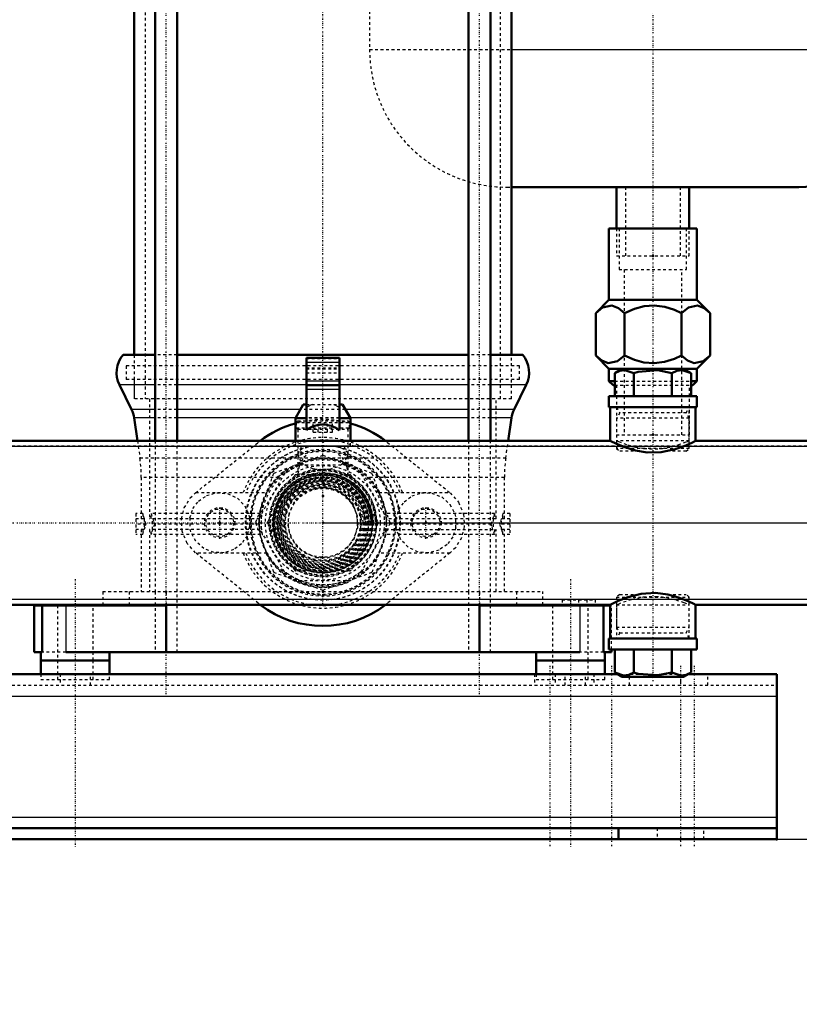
# Model space of a CAD drawing. Header units: millimetres. Extents: x -539 to 1164, y -175 to 1278.
# Tile 11 of 19: x 580 to 863, y -175 to 183. Entities that reach past the tile are written whole.
import ezdxf

# ---------------------------------------------------------------- set-up
doc = ezdxf.new("R2010")
doc.units = ezdxf.units.MM
doc.linetypes.add('Center', pattern=[1.5, 0.45, -0.5, 0.05, -0.5])
doc.linetypes.add('Dashed', pattern=[2, 1, -1])
for name, color, linetype, lineweight in [('2d ConnectionPoints', 7, 'Continuous', 50), ('AM_0', 7, 'Continuous', 50), ('AM_4', 3, 'Continuous', 25), ('AM_5', 3, 'Continuous', 25), ('AM_7', 7, 'Center', 25), ('AM_9', 6, 'Dashed', 25)]:
    doc.layers.add(name, color=color, linetype=linetype, lineweight=lineweight)
doc.dimstyles.new('ISO-25', dxfattribs={"dimtxt": 2.5, "dimasz": 2.5, "dimexe": 1.25, "dimexo": 0.625, "dimtad": 1, "dimtxsty": 'Standard', "dimcen": 2.5, "dimadec": 0, "dimazin": 0, "dimtfac": 1, "dimtmove": 0, "dimatfit": 3, "dimfxl": 1, "dimarcsym": 0})

# ---------------------------------------------------------------- blocks, each defined once
blk = doc.blocks.new('1_TankUG1042142_0_in_HSVP164161451021531101300230_3')
at = {"layer": 'AM_0'}
for p, q in [((758.6, 122), (863, 122)), ((796.78, 122), (796.78, 107)), ((823.22, 107), (823.22, 122))]:
    blk.add_line(p, q, dxfattribs=at)
blk.add_arc((863, 172), 50, 270, 0, dxfattribs=at)
at = {"layer": 'AM_4'}
blk.add_line((758.6, 172), (913, 172), dxfattribs=at)
at = {"layer": 'AM_7'}
blk.add_line((810, 404.65), (810, -57.5), dxfattribs=at)
at = {"layer": 'AM_9'}
for p, q in [((707, 340), (707, 172)), ((707, 172), (758.6, 172)), ((757, 122), (758.6, 122)), ((800, 122), (800, 97)), ((820, 97), (820, 122)), ((796.78, 107), (796.78, 97)), ((823.22, 97), (823.22, 107)), ((796.78, 97), (823.22, 97))]:
    blk.add_line(p, q, dxfattribs=at)
blk.add_arc((757, 172), 50, 180, 270, dxfattribs=at)
blk = doc.blocks.new('2_Reflex_fitting__UG1052386_0_in_HSVP164161451021531101300230_3')
at = {"layer": 'AM_0'}
for p, q in [((794, 107), (794, 81)), ((794, 107), (826, 107)), ((826, 81), (826, 107)), ((794, 81), (789.22, 76.22)), ((794, 81), (826, 81)), ((830.78, 76.22), (826, 81)), ((789.22, 76.22), (789.22, 60.78)), ((799.61, 76.22), (799.61, 60.78)), ((820.39, 76.22), (820.39, 60.78)), ((830.78, 76.22), (830.78, 60.78)), ((789.22, 60.78), (794, 56)), ((826, 56), (830.78, 60.78)), ((794, 56), (794, 51.5)), ((794, 56), (798.87, 56)), ((821.13, 56), (826, 56)), ((826, 51.5), (826, 56)), ((794, 51.5), (795.5, 50)), ((794, 51.5), (796.14, 51.5)), ((823.86, 51.5), (826, 51.5)), ((824.5, 50), (826, 51.5)), ((795.5, 50), (796.14, 50)), ((823.86, 50), (824.5, 50))]:
    blk.add_line(p, q, dxfattribs=at)
for points in [[(799.61, 76.22), (797.44, 78.01), (795.06, 78.95), (791.71, 78.21), (789.22, 76.22)], [(820.39, 76.22), (817.88, 77.35), (814.29, 78.5), (810.44, 78.99), (806.87, 78.73), (803.29, 77.79), (799.61, 76.22)], [(830.78, 76.22), (828.62, 78.01), (826.24, 78.95), (822.89, 78.21), (820.39, 76.22)], [(789.22, 60.78), (791.38, 58.99), (793.76, 58.05), (797.11, 58.79), (799.61, 60.78)], [(799.61, 60.78), (803.29, 59.21), (806.75, 58.29), (810.44, 58.01), (814.17, 58.48), (817.88, 59.65), (820.39, 60.78)], [(820.39, 60.78), (822.56, 58.99), (824.94, 58.05), (828.29, 58.79), (830.78, 60.78)]]:
    blk.add_lwpolyline(points, dxfattribs=at)
at = {"layer": 'AM_9'}
for p, q in [((797.75, 107), (797.75, 92)), ((822.25, 92), (822.25, 107)), ((797.75, 92), (822.25, 92)), ((799.5, 92), (799.5, 32)), ((820.5, 32), (820.5, 92)), ((796.14, 51.5), (823.86, 51.5)), ((796.14, 50), (823.86, 50)), ((796.75, 50), (796.75, 32)), ((823.25, 32), (823.25, 50)), ((796.75, 32), (823.25, 32))]:
    blk.add_line(p, q, dxfattribs=at)
blk = doc.blocks.new('10_Distributor_pipe_UG11145040003_1_0_in_HSVP164161451021531101300230_3')
at = {"layer": 'AM_9'}
blk.add_line((690, -12.8), (688.72, -12.74), dxfattribs=at)
blk = doc.blocks.new('11_Screwed_Plug_UG1002093_1_0_in_HSVP164161451021531101300230_3')
at = {"layer": 'AM_0'}
for p, q in [((798.87, 56), (796.14, 54.43)), ((796.14, 46), (796.14, 54.43)), ((821.13, 56), (798.87, 56)), ((803.07, 46), (803.07, 54.43)), ((816.93, 46), (816.93, 54.43)), ((823.86, 54.43), (821.13, 56)), ((823.86, 46), (823.86, 54.43)), ((794, 46), (794, 42)), ((826, 46), (794, 46)), ((826, 42), (826, 46)), ((826, 42), (794, 42))]:
    blk.add_line(p, q, dxfattribs=at)
for points in [[(796.14, 54.43), (797.96, 55.24), (799.85, 55.49), (803.07, 54.43)], [(803.07, 54.43), (804.68, 54.85), (811.77, 55.43), (816.93, 54.43)], [(816.93, 54.43), (818.74, 55.24), (820.64, 55.49), (823.86, 54.43)]]:
    blk.add_lwpolyline(points, dxfattribs=at)
at = {"layer": 'AM_9'}
for p, q in [((796.78, 42), (797.94, 39.99)), ((797.94, 39.99), (796.78, 37.98)), ((822.06, 39.99), (797.94, 39.99)), ((822.06, 39.99), (823.22, 42)), ((823.22, 37.98), (822.06, 39.99)), ((796.78, 37.98), (796.78, 27)), ((823.22, 37.98), (796.78, 37.98)), ((823.22, 27), (823.22, 37.98)), ((796.78, 27), (797.94, 26)), ((823.22, 27), (796.78, 27)), ((805, 26), (797.94, 26)), ((822.06, 26), (814.85, 26)), ((822.06, 26), (823.22, 27))]:
    blk.add_line(p, q, dxfattribs=at)
blk = doc.blocks.new('12_Screwed_Plug_UG1002093_2_0_in_HSVP164161451021531101300230_3')
at = {"layer": 'AM_0'}
for p, q in [((794, -42), (826, -42)), ((794, -42), (794, -46)), ((826, -46), (826, -42)), ((794, -46), (826, -46)), ((796.14, -46), (796.14, -54.43)), ((803.07, -46), (803.07, -54.43)), ((816.93, -46), (816.93, -54.43)), ((823.86, -46), (823.86, -54.43)), ((796.14, -54.43), (798.87, -56)), ((798.87, -56), (821.13, -56)), ((821.13, -56), (823.86, -54.43))]:
    blk.add_line(p, q, dxfattribs=at)
for points in [[(803.07, -54.43), (801.26, -55.24), (799.36, -55.49), (796.14, -54.43)], [(816.93, -54.43), (811.77, -55.43), (804.68, -54.85), (803.07, -54.43)], [(823.86, -54.43), (822.04, -55.24), (820.15, -55.49), (816.93, -54.43)]]:
    blk.add_lwpolyline(points, dxfattribs=at)
at = {"layer": 'AM_9'}
for p, q in [((797.94, -26), (796.78, -27)), ((796.78, -27), (823.22, -27)), ((796.78, -27), (796.78, -37.98)), ((797.94, -26), (804.99, -26)), ((815.33, -26), (822.06, -26)), ((823.22, -27), (822.06, -26)), ((823.22, -37.98), (823.22, -27)), ((796.78, -37.98), (797.94, -39.99)), ((796.78, -37.98), (823.22, -37.98)), ((822.06, -39.99), (823.22, -37.98)), ((797.94, -39.99), (796.78, -42)), ((797.94, -39.99), (822.06, -39.99)), ((823.22, -42), (822.06, -39.99))]:
    blk.add_line(p, q, dxfattribs=at)
blk = doc.blocks.new('13_Distributor_pipe_UG11145040003_2_0_in_HSVP164161451021531101300230_3')
at = {"layer": 'AM_0'}
for p, q in [((794.48, 42), (794.48, 29.81)), ((825.52, 29.72), (825.52, 42)), ((794.48, 29.81), (-85, 29.81)), ((930, 29.81), (825.35, 29.81)), ((-85, -29.81), (794.48, -29.81)), ((794.48, -29.81), (794.48, -42)), ((825.35, -29.81), (930, -29.81)), ((825.52, -42), (825.52, -29.72))]:
    blk.add_line(p, q, dxfattribs=at)
for points in [[(825.52, 29.81), (825.46, 29.77), (824.35, 29.22), (821.95, 28.11), (818.1, 26.71), (812.98, 25.62), (807.94, 25.53), (803.67, 26.22), (799.76, 27.43), (796.46, 28.83), (794.67, 29.71), (794.48, 29.81)], [(794.48, -29.81), (795.23, -29.42), (797.36, -28.41), (800.86, -27.04), (805.76, -25.8), (810.95, -25.47), (815.37, -26.01), (819.34, -27.11), (822.86, -28.51), (825.08, -29.58), (825.52, -29.81)]]:
    blk.add_lwpolyline(points, dxfattribs=at)
at = {"layer": 'AM_7'}
blk.add_line((-142.05, 0), (981.05, 0), dxfattribs=at)
at = {"layer": 'AM_9'}
for p, q in [((796.78, 42), (796.78, 29.81)), ((823.22, 29.73), (823.22, 42)), ((823.22, 29.81), (796.78, 29.81)), ((930, 27.81), (-85, 27.81)), ((-85, -27.81), (930, -27.81)), ((796.78, -29.81), (823.22, -29.81)), ((796.78, -29.81), (796.78, -42)), ((823.22, -42), (823.22, -29.73))]:
    blk.add_line(p, q, dxfattribs=at)
for points in [[(806.43, 26.95), (803.83, 27.42), (800.51, 28.35), (797.96, 29.3), (796.82, 29.79), (796.78, 29.81)], [(823.22, 29.81), (823.11, 29.76), (821.99, 29.28), (819.7, 28.42), (816.19, 27.42), (813.38, 26.93)], [(813.38, 26.93), (811.81, 26.78), (807.56, 26.83), (806.43, 26.95)], [(690, 14), (685.67, 13.31), (681.83, 11.37), (678.6, 8.13), (676.5, 3.71), (676.03, -0.92), (676.96, -5.09), (679.1, -8.79), (682.54, -11.85), (687.08, -13.69), (691.67, -13.9), (695.67, -12.8), (699.27, -10.49), (702.23, -6.81), (703.82, -2.21), (703.81, 2.3), (702.49, 6.32), (699.95, 9.85), (696.1, 12.6), (691.4, 13.93), (690, 14)], [(690, 12.8), (685.99, 12.16), (682.44, 10.33), (679.5, 7.32), (677.63, 3.29), (677.23, -0.94), (678.13, -4.8), (680.18, -8.2), (683.4, -10.97), (687.55, -12.56), (691.74, -12.68), (695.45, -11.58), (698.75, -9.34), (701.37, -5.88), (702.69, -1.67), (702.56, 2.45), (701.23, 6.14), (698.75, 9.35), (695.11, 11.74), (690.82, 12.77), (690, 12.8)], [(796.78, -29.81), (797.45, -29.52), (799.34, -28.76), (802.42, -27.77), (806.23, -26.98)], [(806.23, -26.98), (806.59, -26.93), (810.98, -26.73), (813.48, -26.94)], [(813.48, -26.94), (814.88, -27.16), (818.36, -27.99), (821.26, -28.99), (822.95, -29.69), (823.22, -29.81)]]:
    blk.add_lwpolyline(points, dxfattribs=at)
for start, end in [(74.1491, 112.0673), (355.6644, 3.1646)]:
    blk.add_arc((690, 0), 12.8, start, end, dxfattribs=at)
blk = doc.blocks.new('16_Base_plate_2_15_1UG1041586_0_in_HSVP164161451021531101300230_3')
at = {"layer": 'AM_0'}
for p, q in [((-355, -55), (797.13, -55)), ((822.87, -55), (855, -55)), ((855, -115), (855, -55)), ((855, -111), (-355, -111)), ((797.5, -115), (797.5, -111)), ((-355, -115), (855, -115))]:
    blk.add_line(p, q, dxfattribs=at)
at = {"layer": 'AM_4'}
for p, q in [((-355, -63), (855, -63)), ((-355, -107), (855, -107))]:
    blk.add_line(p, q, dxfattribs=at)
at = {"layer": 'AM_7'}
for p, q in [((600, -20.5), (600, -118)), ((780, -20.5), (780, -118)), ((772.5, -52), (772.5, -118)), ((795, -52), (795, -118)), ((820, -52), (820, -118)), ((825, -52), (825, -118))]:
    blk.add_line(p, q, dxfattribs=at)
at = {"layer": 'AM_9'}
for p, q in [((594.45, -55), (594.45, -59)), ((605.55, -59), (605.55, -55)), ((766.95, -55), (766.95, -59)), ((774.45, -55), (774.45, -59)), ((778.05, -59), (778.05, -55)), ((785.55, -59), (785.55, -55)), ((788.5, -55), (788.5, -59)), ((797.13, -55), (797.87, -55)), ((801.5, -59), (801.5, -55)), ((801.8, -55), (806.53, -55)), ((813.97, -55), (818.65, -55)), ((820, -55), (820, -59)), ((822.58, -55), (822.87, -55)), ((830, -59), (830, -55)), ((-355, -59), (855, -59)), ((811.5, -111), (811.5, -115)), ((828.5, -115), (828.5, -111))]:
    blk.add_line(p, q, dxfattribs=at)
blk = doc.blocks.new('17_Check_valve_UG1159572_0001_1_0_in_HSVP164161451021531101300230_3')
at = {"layer": 'AM_9'}
for p, q in [((680.85, 37), (680.35, 36.5)), ((680.35, 36.5), (699.65, 36.5)), ((680.35, 36.5), (680.35, 34.5)), ((680.85, 37), (699.15, 37)), ((686.54, 33), (686.54, 37)), ((688.27, 33), (688.27, 37)), ((691.73, 33), (691.73, 37)), ((693.46, 33), (693.46, 37)), ((699.65, 36.5), (699.15, 37)), ((699.65, 34.5), (699.65, 36.5)), ((680.35, 34.5), (699.65, 34.5)), ((680.35, 34.5), (680.85, 34)), ((680.85, 34), (680.85, 17.13)), ((680.85, 34), (699.15, 34)), ((686.54, 33), (693.46, 33)), ((699.15, 34), (699.65, 34.5)), ((699.15, 17.14), (699.15, 34)), ((681.39, 20.76), (680.85, 17.1)), ((697.88, 15.63), (698.73, 15.16))]:
    blk.add_line(p, q, dxfattribs=at)
for points in [[(684.82, 27.52), (684.57, 27.47), (682.52, 26.84), (681.23, 25.92), (680.85, 24.82)], [(699.15, 24.82), (699.05, 25.42), (697.9, 26.63), (695.82, 27.38), (695.01, 27.55)], [(680.85, 24.82), (680.86, 24.68), (681.48, 23.09), (682.99, 21.37)], [(681.39, 20.76), (683.14, 23.9), (684.38, 24.95)], [(695.65, 24.93), (696.86, 23.9), (698.46, 21.22), (698.61, 20.76)], [(697.01, 21.37), (698.86, 23.69), (699.15, 24.82)], [(687.55, 19.43), (686.5, 19.63), (684.25, 20.47), (682.99, 21.37)], [(692.45, 19.43), (689.88, 19.31), (687.55, 19.43)], [(697.01, 21.37), (695.33, 20.26), (692.74, 19.47), (692.45, 19.43)], [(699.15, 17.12), (698.79, 20.09), (698.61, 20.76)], [(681.27, 15.16), (681.64, 15.37), (683.11, 16.09), (683.51, 16.25)]]:
    blk.add_lwpolyline(points, dxfattribs=at)
for radius in [20.85, 19.12, 17.5, 15]:
    blk.add_circle((690, 0), radius, dxfattribs=at)
for radius, start, end in [(28, 100.629, 79.834), (22.48, 112.5163, 191.6411), (19.58, 97.1948, 82.8052), (22.49, 108.1672, 130.3735), (22.49, 348.0624, 71.8328), (22.48, 48.9573, 67.4837), (18.08, 120.0522, 59.9478), (22.49, 167.6971, 192.2278), (22.48, 347.5554, 12.2802), (22.48, 228.1073, 310.255), (22.49, 229.2377, 311.341)]:
    blk.add_arc((690, 0), radius, start, end, dxfattribs=at)
blk = doc.blocks.new('18_Nut_UG1064767_0002_1_0_in_HSVP164161451021531101300230_3')
at = {"layer": 'AM_9'}
for p, q in [((690, 24.48), (672.06, 17.94)), ((707.94, 17.94), (690, 24.48)), ((672.06, 17.94), (665.52, 0)), ((714.48, 0), (707.94, 17.94)), ((707.94, -17.94), (714.48, 0)), ((665.52, 0), (672.06, -17.94)), ((672.06, -17.94), (690, -24.48)), ((690, -24.48), (707.94, -17.94))]:
    blk.add_line(p, q, dxfattribs=at)
blk.add_circle((690, 0), 19.48, dxfattribs=at)
blk.add_arc((690, 0), 18, 180, 90, dxfattribs=at)
blk = doc.blocks.new('19_Pipe_pieceUG1159619_0001_1_0_in_HSVP164161451021531101300230_3')
at = {"layer": 'AM_9'}
for radius in [19, 13.6]:
    blk.add_circle((690, 0), radius, dxfattribs=at)
blk = doc.blocks.new('29_Dea_Socket_UG104224901_1_0_in_HSVP164161451021531101300230_3')
at = {"layer": 'AM_9'}
for radius in [18.12, 18, 17.67, 17.28, 16.62, 16.34, 16.28, 15.62, 15.38, 14.5, 14, 12.5]:
    blk.add_circle((690, 0), radius, dxfattribs=at)
blk.add_arc((690, 0), 13, 30.1775, 144.4264, dxfattribs=at)
blk = doc.blocks.new('30_Ball_valve_UG1041622_011_1_0_in_HSVP164161451021531101300230_3')
at = {"layer": 'AM_0'}
for p, q in [((684, 60), (696, 60)), ((684, 33.69), (684, 60)), ((696, 33.69), (696, 60)), ((684, 50), (696, 50)), ((682.89, 43), (680, 38)), ((682.89, 43), (684, 43)), ((696, 43), (697.11, 43)), ((700, 38), (697.11, 43)), ((680, 38), (680, 29.81)), ((680, 38), (684, 38)), ((696, 38), (700, 38)), ((700, 29.81), (700, 38))]:
    blk.add_line(p, q, dxfattribs=at)
blk.add_lwpolyline([(684, 33.69), (684.72, 34.18), (685.48, 34.61), (686.27, 34.97), (687.1, 35.26), (687.94, 35.47), (688.8, 35.61), (689.67, 35.68), (690.55, 35.67), (691.41, 35.59), (692.27, 35.42), (693.11, 35.19), (693.93, 34.88), (694.71, 34.51), (695.47, 34.06), (696, 33.69)], dxfattribs=at)
at = {"layer": 'AM_4'}
for p, q in [((684, 58.4), (696, 58.4)), ((684, 51.6), (696, 51.6)), ((684, 48.54), (696, 48.54))]:
    blk.add_line(p, q, dxfattribs=at)
at = {"layer": 'AM_9'}
for p, q in [((684, 59.71), (696, 59.71)), ((684, 56.29), (696, 56.29)), ((684, 56), (696, 56)), ((684, 54.54), (696, 54.54)), ((684, 43), (696, 43)), ((696, 38), (684, 38)), ((680, 29.81), (680, 28)), ((700, 28), (700, 29.81)), ((680, 28), (700, 28)), ((682, 28), (682, 24.26)), ((698, 24.77), (698, 28)), ((676.14, 18), (667.48, 3)), ((698.66, 21), (681.34, 21)), ((712.52, 3), (703.86, 18)), ((667.48, -3), (676.14, -18)), ((703.86, -18), (712.52, -3)), ((681.34, -21), (698.66, -21))]:
    blk.add_line(p, q, dxfattribs=at)
for points in [[(686.18, 43), (685.11, 42.53), (684.09, 41.96), (684, 41.9)], [(696, 41.9), (694.98, 42.49), (693.92, 42.96), (693.82, 43)]]:
    blk.add_lwpolyline(points, dxfattribs=at)
for radius in [26, 16.75, 15.25]:
    blk.add_circle((690, 0), radius, dxfattribs=at)
for centre, radius, start, end in [((681.34, 15), 6, 90, 150), ((698.66, 15), 6, 30, 90), ((690, 0), 12.7, 23.5487, 113.9318), ((672.68, 0), 6, 150, 210), ((690, 0), 12.7, 358.3443, 1.2085), ((707.32, 0), 6, 330, 30), ((681.34, -15), 6, 210, 270), ((698.66, -15), 6, 270, 330)]:
    blk.add_arc(centre, radius, start, end, dxfattribs=at)
blk = doc.blocks.new('31_Coupling_UG1051084_1_0_in_HSVP164161451021531101300230_3')
at = {"layer": 'AM_9'}
for p, q in [((670.02, 0.4), (679.67, 17.1)), ((680.36, 17.5), (699.64, 17.5)), ((700.33, 17.1), (709.98, 0.4)), ((679.67, -17.1), (670.02, -0.4)), ((709.98, -0.4), (700.33, -17.1)), ((699.64, -17.5), (680.36, -17.5))]:
    blk.add_line(p, q, dxfattribs=at)
blk.add_circle((690, 0), 17.43, dxfattribs=at)
for centre, start, end in [((680.36, 16.7), 90, 150), ((699.64, 16.7), 30, 90), ((670.72, 0), 150, 210), ((709.28, 0), 330, 30), ((680.36, -16.7), 210, 270), ((699.64, -16.7), 270, 330)]:
    blk.add_arc(centre, 0.8, start, end, dxfattribs=at)
blk = doc.blocks.new('41_WASHER1_3618060046_A0_1_0_in_HSVP164161451021531101300230_3')
at = {"layer": 'AM_0'}
for p, q in [((587.5, -50), (587.5, -55)), ((587.5, -50), (612.5, -50)), ((612.5, -55), (612.5, -50))]:
    blk.add_line(p, q, dxfattribs=at)
at = {"layer": 'AM_9'}
for p, q in [((593.5, -50), (593.5, -57)), ((606.5, -57), (606.5, -50)), ((587.5, -55), (587.5, -57)), ((587.5, -57), (612.5, -57)), ((612.5, -57), (612.5, -55))]:
    blk.add_line(p, q, dxfattribs=at)
blk = doc.blocks.new('42_WASHER1_3618060046_A0_2_0_in_HSVP164161451021531101300230_3')
at = {"layer": 'AM_0'}
for p, q in [((767.5, -50), (767.5, -55)), ((767.5, -50), (792.5, -50)), ((792.5, -55), (792.5, -50))]:
    blk.add_line(p, q, dxfattribs=at)
at = {"layer": 'AM_9'}
for p, q in [((773.5, -50), (773.5, -57)), ((786.5, -57), (786.5, -50)), ((767.5, -55), (767.5, -57)), ((767.5, -57), (792.5, -57)), ((792.5, -57), (792.5, -55))]:
    blk.add_line(p, q, dxfattribs=at)
blk = doc.blocks.new('43_Stud_431251_1_0_in_HSVP164161451021531101300230_3')
at = {"layer": 'AM_0'}
for p, q in [((743, 384), (743, 29.81)), ((751, 29.81), (751, 384))]:
    blk.add_line(p, q, dxfattribs=at)
at = {"layer": 'AM_9'}
for p, q in [((743, 29.81), (743, -25)), ((751, -25), (751, 29.81))]:
    blk.add_line(p, q, dxfattribs=at)
blk = doc.blocks.new('44_Stud_431251_2_0_in_HSVP164161451021531101300230_3')
at = {"layer": 'AM_0'}
for p, q in [((629, 384), (629, 29.81)), ((637, 29.81), (637, 384))]:
    blk.add_line(p, q, dxfattribs=at)
at = {"layer": 'AM_9'}
for p, q in [((629, 29.81), (629, -25)), ((637, -25), (637, 29.81))]:
    blk.add_line(p, q, dxfattribs=at)
blk = doc.blocks.new('45_2463618060046G1_0_in_HSVP164161451021531101300230_3')
at = {"layer": 'AM_0'}
for p, q in [((585, -30), (585, -47)), ((585, -30), (633, -30)), ((587.93, -30), (587.93, -47)), ((610, -29.81), (610, -30)), ((619.58, -29.81), (619.58, -30)), ((633, -30), (633, -47)), ((747, -30), (794.48, -30)), ((747, -30), (747, -47)), ((760.42, -29.81), (760.42, -30)), ((770, -30), (770, -29.81)), ((777, -29.81), (777, -30)), ((780, -29.81), (780, -30)), ((786, -29.81), (786, -30)), ((789, -29.81), (789, -30)), ((792.07, -30), (792.07, -47)), ((795, -47), (795, -46)), ((585, -47), (587.93, -47)), ((587.5, -47), (587.5, -50)), ((587.5, -50), (612.5, -50)), ((596.54, -47), (783.46, -47)), ((612.5, -50), (612.5, -47)), ((767.5, -47), (767.5, -50)), ((767.5, -50), (792.5, -50)), ((792.07, -47), (795, -47)), ((792.5, -50), (792.5, -47))]:
    blk.add_line(p, q, dxfattribs=at)
at = {"layer": 'AM_4'}
for p, q in [((596.54, -30), (596.54, -47)), ((633, -29.81), (633, -30)), ((747, -29.81), (747, -30)), ((783.46, -30), (783.46, -47))]:
    blk.add_line(p, q, dxfattribs=at)
at = {"layer": 'AM_7'}
for p, q in [((633, -62.25), (633, 427.55)), ((747, -62.25), (747, 427.55))]:
    blk.add_line(p, q, dxfattribs=at)
at = {"layer": 'AM_9'}
for p, q in [((610, -25), (770, -25)), ((610, -25), (610, -29.81)), ((619.58, -25), (619.58, -29.81)), ((629, -25), (629, -47)), ((633, -25), (633, -29.81)), ((637, -47), (637, -25)), ((743, -25), (743, -47)), ((747, -25), (747, -29.81)), ((751, -47), (751, -25)), ((760.42, -25), (760.42, -29.81)), ((770, -29.81), (770, -25)), ((777, -28), (777, -29.81)), ((777, -28), (789, -28)), ((780, -28), (780, -29.81)), ((783, -28), (783, -30)), ((786, -28), (786, -29.81)), ((789, -28), (789, -29.81)), ((593.5, -30), (593.5, -50)), ((606.5, -50), (606.5, -30)), ((773.5, -30), (773.5, -50)), ((786.5, -50), (786.5, -30)), ((794.48, -30), (795, -30)), ((795, -46), (795, -30)), ((596.54, -47), (587.93, -47)), ((792.07, -47), (783.46, -47))]:
    blk.add_line(p, q, dxfattribs=at)
blk = doc.blocks.new('52_Motorstool2_4_6130STC_130_1_0_in_HSVP164161451021531101300230_3')
at = {"layer": 'AM_7'}
blk.add_line((690, -29.53), (690, 900), dxfattribs=at)
blk = doc.blocks.new('53_Movitec_B_Pump_Mantal_137_2354_1_0_in_HSVP164161451021531101300230_3')
at = {"layer": 'AM_0'}
for p, q in [((621.4, 384), (621.4, 61)), ((758.6, 61), (758.6, 384))]:
    blk.add_line(p, q, dxfattribs=at)
at = {"layer": 'AM_9'}
for p, q in [((621.4, 399.5), (621.4, 384)), ((758.6, 399.5), (621.4, 399.5)), ((625.4, 399.5), (625.4, 45)), ((754.6, 45), (754.6, 399.5)), ((758.6, 384), (758.6, 399.5)), ((621.4, 61), (621.4, 45)), ((758.6, 45), (758.6, 61)), ((758.6, 45), (621.4, 45))]:
    blk.add_line(p, q, dxfattribs=at)
blk = doc.blocks.new('54_Oval_flangeG_1___33_25_1_0_in_HSVP164161451021531101300230_3')
at = {"layer": 'AM_0'}
for start, end in [(105.466, 127.3586), (52.6414, 74.534), (232.6414, 307.3586)]:
    blk.add_arc((690, 0), 37.5, start, end, dxfattribs=at)
at = {"layer": 'AM_7'}
for p, q in [((652.5, -5.78), (652.5, 5.78)), ((727.5, -5.78), (727.5, 5.78))]:
    blk.add_line(p, q, dxfattribs=at)
at = {"layer": 'AM_9'}
for p, q in [((643.73, 10.91), (666.5, 29.22)), ((713.5, 29.22), (736.27, 10.91)), ((666.5, -29.22), (643.73, -10.91)), ((736.27, -10.91), (713.5, -29.22))]:
    blk.add_line(p, q, dxfattribs=at)
for points in [[(643.73, -10.91), (640.66, -7.47), (638.84, -3.07), (638.57, 1.41), (639.61, 5.47), (641.81, 9.04), (643.73, 10.91)], [(641.65, 1.8), (642.77, 5.14), (644.83, 7.89), (647.75, 9.92), (651.41, 10.95), (655.38, 10.62), (658.97, 8.9), (661.63, 6.13), (663.15, 2.77), (663.43, 1.25)], [(716.57, 1.25), (717.56, 4.71), (719.59, 7.64), (722.43, 9.76), (725.84, 10.87), (729.58, 10.8), (733.23, 9.39), (736.22, 6.71), (738.01, 3.24), (738.35, 1.8)], [(736.27, 10.91), (739.34, 7.47), (741.16, 3.07), (741.43, -1.41), (740.39, -5.47), (738.19, -9.04), (736.27, -10.91)], [(663.43, -1.25), (662.44, -4.71), (660.41, -7.64), (657.57, -9.76), (654.16, -10.87), (650.42, -10.8), (646.77, -9.39), (643.78, -6.71), (641.99, -3.24), (641.65, -1.8)], [(738.35, -1.8), (737.23, -5.14), (735.17, -7.89), (732.25, -9.92), (728.59, -10.95), (724.62, -10.62), (721.03, -8.9), (718.37, -6.13), (716.85, -2.77), (716.57, -1.25)]]:
    blk.add_lwpolyline(points, dxfattribs=at)
for centre, radius in [((690, 0), 28.12), ((690, 0), 26.28), ((690, 0), 18.29), ((652.5, 0), 5.5), ((727.5, 0), 5.5)]:
    blk.add_circle(centre, radius, dxfattribs=at)
for centre, radius, start, end in [((690, 0), 37.5, 74.534, 105.466), ((690, 0), 37.5, 127.3586, 128.8046), ((690, 0), 37.5, 51.1954, 52.6414), ((690, 0), 26.6, 2.6849, 177.3151), ((690, 0), 23.27, 66.2446, 115.8355), ((690, 0), 23.28, 126.7383, 233.8504), ((690, 0), 23.27, 2.6394, 54.754), ((690, 0), 16.63, 90, 0), ((690, 0), 48.39, 177.8663, 182.1337), ((652.5, 0), 11, 353.4958, 6.5042), ((727.5, 0), 11, 173.4958, 186.5042), ((690, 0), 48.39, 357.8663, 2.1337), ((690, 0), 26.6, 182.6849, 357.3151), ((690, 0), 23.28, 306.9211, 353.41), ((690, 0), 23.27, 244.8585, 296.4279), ((690, 0), 37.5, 231.1954, 232.6414), ((690, 0), 37.5, 307.3586, 308.8046)]:
    blk.add_arc(centre, radius, start, end, dxfattribs=at)
blk = doc.blocks.new('55_Oval_flangeG_1___33_25_2_0_in_HSVP164161451021531101300230_3')
at = {"layer": 'AM_9'}
for centre, start, end in [((652.5, 0), 6.5042, 9.2151), ((727.5, 0), 169.7756, 173.4958), ((652.5, 0), 349.7756, 353.4958), ((727.5, 0), 186.5042, 189.2151)]:
    blk.add_arc(centre, 11, start, end, dxfattribs=at)
blk = doc.blocks.new('56_PUMP_CASING__103618060030_O_1_0_in_HSVP164161451021531101300230_3')
at = {"layer": 'AM_0'}
for p, q in [((629, 61), (617.35, 61)), ((743, 61), (637, 61)), ((762.65, 61), (751, 61)), ((616.04, 50.11), (620.47, 41.19)), ((759.53, 41.19), (763.96, 50.11)), ((621.42, 38.15), (622.6, 29.81)), ((757.4, 29.81), (758.58, 38.15))]:
    blk.add_line(p, q, dxfattribs=at)
for centre, start, end in [((625, 54.56), 139.907, 206.4), ((755, 54.56), 333.6, 40.093), ((611.52, 36.74), 8.1, 26.4), ((768.48, 36.74), 153.6, 171.9)]:
    blk.add_arc(centre, 10, start, end, dxfattribs=at)
at = {"layer": 'AM_4'}
for p, q in [((629, 50.11), (616.04, 50.11)), ((684, 50.11), (637, 50.11)), ((743, 50.11), (696, 50.11)), ((763.96, 50.11), (751, 50.11)), ((629, 41.19), (620.47, 41.19)), ((681.84, 41.19), (637, 41.19)), ((743, 41.19), (698.16, 41.19)), ((759.53, 41.19), (751, 41.19)), ((629, 38.15), (621.42, 38.15)), ((680.09, 38.15), (637, 38.15)), ((743, 38.15), (699.91, 38.15)), ((758.58, 38.15), (751, 38.15))]:
    blk.add_line(p, q, dxfattribs=at)
at = {"layer": 'AM_9'}
for p, q in [((621.4, 61), (621.4, 57)), ((637, 61), (629, 61)), ((751, 61), (743, 61)), ((758.6, 57), (758.6, 61)), ((618.45, 57), (618.45, 52.1)), ((761.55, 57), (618.45, 57)), ((761.55, 52.1), (761.55, 57)), ((761.55, 52.1), (618.45, 52.1)), ((621.4, 52.1), (621.4, 45)), ((637, 50.11), (629, 50.11)), ((696, 50.11), (684, 50.11)), ((751, 50.11), (743, 50.11)), ((758.6, 45), (758.6, 52.1)), ((758.6, 45), (621.4, 45)), ((627, 45), (627, 1.5)), ((753, 1.5), (753, 45)), ((637, 41.19), (629, 41.19)), ((698.16, 41.19), (681.84, 41.19)), ((751, 41.19), (743, 41.19)), ((637, 38.15), (629, 38.15)), ((699.91, 38.15), (680.09, 38.15)), ((751, 38.15), (743, 38.15)), ((622.6, 29.81), (623.5, 23.5)), ((756.5, 23.5), (757.4, 29.81)), ((756.5, 23.5), (623.5, 23.5)), ((624, 16.46), (624, 1.5)), ((673.94, 16.46), (624, 16.46)), ((673.31, 15.82), (673.94, 16.46)), ((706.06, 16.46), (706.6, 15.92)), ((756, 16.46), (706.06, 16.46)), ((756, 1.5), (756, 16.46)), ((643.84, 11), (669.61, 11)), ((710.39, 11), (736.16, 11)), ((667.27, 3.53), (668.41, 7.92)), ((624.54, 3.33), (622, 3.33)), ((622, 3.33), (622, -4.29)), ((624.99, 1.5), (622, 1.5)), ((624.54, 3.33), (624.54, 1.5)), ((624.99, 1.5), (624.99, -2.46)), ((667.05, 1.5), (627, 1.5)), ((667.24, 3.33), (627.56, 3.33)), ((627.56, 1.5), (627.56, 3.33)), ((628.04, -2.46), (628.04, 1.5)), ((752.44, 3.33), (712.76, 3.33)), ((753, 1.5), (712.95, 1.5)), ((751.96, 1.5), (751.96, -2.46)), ((752.44, 3.33), (752.44, 1.5)), ((758, 1.5), (755.01, 1.5)), ((755.01, -2.46), (755.01, 1.5)), ((758, 3.33), (755.46, 3.33)), ((755.46, 1.5), (755.46, 3.33)), ((758, 3.33), (758, -4.29)), ((625.73, -0.48), (622, -0.48)), ((624.99, -2.46), (622, -2.46)), ((624, -2.46), (624, -25)), ((624.54, -2.46), (624.54, -4.29)), ((667.13, -2.46), (627, -2.46)), ((627, -2.46), (627, -25)), ((627.56, -4.29), (627.56, -2.46)), ((667.01, -0.48), (628.81, -0.48)), ((712.87, -2.46), (753, -2.46)), ((751.19, -0.48), (712.99, -0.48)), ((752.44, -2.46), (752.44, -4.29)), ((753, -25), (753, -2.46)), ((758, -0.48), (754.27, -0.48)), ((758, -2.46), (755.01, -2.46)), ((755.46, -4.29), (755.46, -2.46)), ((756, -25), (756, -2.46)), ((624.54, -4.29), (622, -4.29)), ((667.4, -4.29), (627.56, -4.29)), ((752.44, -4.29), (712.6, -4.29)), ((758, -4.29), (755.46, -4.29)), ((669.61, -11), (643.84, -11)), ((736.16, -11), (710.39, -11))]:
    blk.add_line(p, q, dxfattribs=at)
for points in [[(625.73, -0.48), (624.66, 2.79), (624.54, 3.33)], [(627.56, 3.33), (628.53, 0.21), (628.81, -0.48)], [(751.19, -0.48), (752.26, 2.63), (752.44, 3.33)], [(755.46, 3.33), (754.48, 0.05), (754.27, -0.48)], [(624.54, -4.29), (625.52, -1.01), (625.73, -0.48)], [(628.81, -0.48), (627.74, -3.59), (627.56, -4.29)], [(752.44, -4.29), (751.47, -1.17), (751.19, -0.48)], [(754.27, -0.48), (755.34, -3.75), (755.46, -4.29)]]:
    blk.add_lwpolyline(points, dxfattribs=at)
for centre, radius in [((690, 0), 23), ((690, 0), 16), ((652.5, 0), 5), ((727.5, 0), 5)]:
    blk.add_circle(centre, radius, dxfattribs=at)
for centre, radius, start, end in [((690, 0), 31, 20.7836, 159.2164), ((690, 0), 30.06, 21.4651, 158.5349), ((574, 16.46), 50, 0, 8.1), ((690, 0), 23.47, 27.9489, 115.3289), ((806, 16.46), 50, 171.9, 180), ((690, 0), 23.47, 123.4395, 152.0511), ((690, 0), 23.17, 151.6537, 208.3463), ((690, 0), 23.17, 331.6537, 28.3463), ((690, 0), 31, 200.7836, 339.2164), ((690, 0), 30.06, 201.4651, 338.5349), ((690, 0), 23.47, 207.9489, 295.3289), ((690, 0), 23.47, 303.4395, 332.0511)]:
    blk.add_arc(centre, radius, start, end, dxfattribs=at)
blk = doc.blocks.new('*D106')
at = {"layer": 'AM_5', "color": 0, "lineweight": -2}
for p, q in [((1030, 57.807), (1030, 87.807)), ((-85, 27.807), (1030, 27.807)), ((1030, 27.807), (1030, -27.807)), ((-85, -27.807), (1030, -27.807)), ((1030, -57.807), (1030, -87.807))]:
    blk.add_line(p, q, dxfattribs=at)
at = {"layer": 'AM_5', "color": 0}
for points in [[(1025, 57.807), (1035, 57.807), (1030, 27.807)], [(1035, -57.807), (1025, -57.807), (1030, -27.807)]]:
    blk.add_solid(points, dxfattribs=at)
at = {"layer": 'Defpoints', "color": 0}
for p in [(-85, 27.807), (-85, -27.807), (1030, -27.807)]:
    blk.add_point(p, dxfattribs=at)
at = {"layer": 'AM_5', "color": 0, "insert": (1045, 141.807), "char_height": 30, "attachment_point": 5, "rotation": 90}
blk.add_mtext('R 2"', dxfattribs=at)
blk = doc.blocks.new('*D108')
at = {"layer": 'AM_5', "color": 0, "lineweight": -2}
for p, q in [((1145, 30), (1145, 60)), ((690, 0), (1145, 0)), ((1145, 0), (1145, -12.07)), ((1145, -115), (1145, -102.93)), ((250, -115), (1145, -115)), ((1145, -145), (1145, -175))]:
    blk.add_line(p, q, dxfattribs=at)
at = {"layer": 'AM_5', "color": 0}
for points in [[(1140, 30), (1150, 30), (1145, 0)], [(1150, -145), (1140, -145), (1145, -115)]]:
    blk.add_solid(points, dxfattribs=at)
at = {"layer": 'Defpoints', "color": 0}
for p in [(690, 0), (1130, 0), (250, -115)]:
    blk.add_point(p, dxfattribs=at)
at = {"layer": 'AM_5', "color": 0, "insert": (1145, -57.5), "char_height": 30, "attachment_point": 5, "rotation": 90}
blk.add_mtext('115', dxfattribs=at)

msp = doc.modelspace()

# ---------------------------------------------------------------- linework, layer by layer
at = {"layer": '2d ConnectionPoints'}
for p in [(810, 97), (690, 45), (690, 45), (810, 42), (810, 42), (810, 42), (810, 42), (810, 42), (690, 29.5), (810, 32), (690, 16.625), (690, 16.625), (690, 9.75), (652.5, 0), (652.5, 0), (690, 0), (690, 0), (690, 0), (690, 0), (690, 0), (690, 0), (690, 0), (690, 0), (690, 0), (690, 0), (690, 0), (690, 0), (690, 0), (727.5, 0), (727.5, 0), (690, 0), (690, 0), (690, 0), (690, 0), (690, 0), (690, 0), (690, 0), (690, 0), (690, 0), (690, 0), (690, 0), (690, 0), (690, 0), (690, 0), (690, 0), (690, 0), (690, 0), (690, 0), (690, -16.625), (690, -16.625), (633, -25), (633, -25), (690, -25), (810, -42), (810, -42), (810, -42), (600, -50), (780, -50), (780, -50), (820, -115), (855, -115), (855, -115)]:
    msp.add_point(p, dxfattribs=at)

# ---------------------------------------------------------------- block references
for name in ['52_Motorstool2_4_6130STC_130_1_0_in_HSVP164161451021531101300230_3', '45_2463618060046G1_0_in_HSVP164161451021531101300230_3', '44_Stud_431251_2_0_in_HSVP164161451021531101300230_3', '43_Stud_431251_1_0_in_HSVP164161451021531101300230_3', '1_TankUG1042142_0_in_HSVP164161451021531101300230_3', '53_Movitec_B_Pump_Mantal_137_2354_1_0_in_HSVP164161451021531101300230_3', '2_Reflex_fitting__UG1052386_0_in_HSVP164161451021531101300230_3', '56_PUMP_CASING__103618060030_O_1_0_in_HSVP164161451021531101300230_3', '30_Ball_valve_UG1041622_011_1_0_in_HSVP164161451021531101300230_3', '11_Screwed_Plug_UG1002093_1_0_in_HSVP164161451021531101300230_3', '13_Distributor_pipe_UG11145040003_2_0_in_HSVP164161451021531101300230_3', '54_Oval_flangeG_1___33_25_1_0_in_HSVP164161451021531101300230_3', '17_Check_valve_UG1159572_0001_1_0_in_HSVP164161451021531101300230_3', '18_Nut_UG1064767_0002_1_0_in_HSVP164161451021531101300230_3', '19_Pipe_pieceUG1159619_0001_1_0_in_HSVP164161451021531101300230_3', '29_Dea_Socket_UG104224901_1_0_in_HSVP164161451021531101300230_3', '31_Coupling_UG1051084_1_0_in_HSVP164161451021531101300230_3', '10_Distributor_pipe_UG11145040003_1_0_in_HSVP164161451021531101300230_3', '55_Oval_flangeG_1___33_25_2_0_in_HSVP164161451021531101300230_3', '16_Base_plate_2_15_1UG1041586_0_in_HSVP164161451021531101300230_3', '12_Screwed_Plug_UG1002093_2_0_in_HSVP164161451021531101300230_3', '41_WASHER1_3618060046_A0_1_0_in_HSVP164161451021531101300230_3', '42_WASHER1_3618060046_A0_2_0_in_HSVP164161451021531101300230_3']:
    msp.add_blockref(name, (0, 0))

# ---------------------------------------------------------------- dimensions: what is measured, and where the dimension line sits
at = {"layer": 'AM_5'}
for base, p1, p2, text, picture, middle in [((1030, -27.807), (-85, 27.807), (-85, -27.807), 'R 2"', '*D106', (1045, 141.807)), ((1145, 0), (250, -115), (690, 0), '115', '*D108', (1145, -57.5))]:
    dim = msp.add_linear_dim(base=base, p1=p1, p2=p2, angle=90, text=text, dimstyle='ISO-25', override={"dimtxt": 30, "dimasz": 30, "dimexe": 0, "dimexo": 0, "dimgap": 9}, dxfattribs=at)
    dim.commit()
    dim.dimension.update_dxf_attribs({"geometry": picture, "text_midpoint": middle, "dimtype": 160, "text_rotation": 90})

doc.saveas('drawing.dxf')
